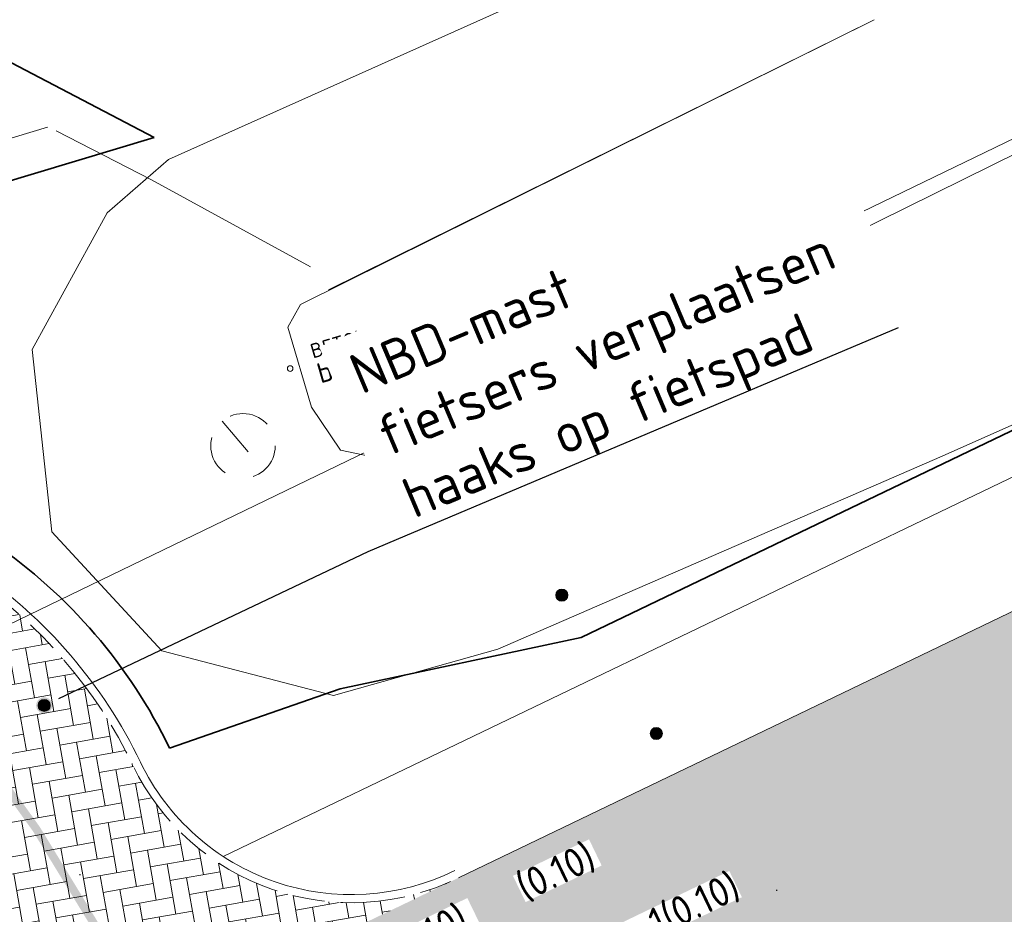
# Model space of a CAD drawing. Header units: metres. Extents: x 163628 to 168255, y 402691 to 405367.
# Tile 34 of 256: x 164493 to 164505, y 403440 to 403451. Entities that reach past the tile are written whole.
import ezdxf
from ezdxf import colors
from ezdxf.entities.mleader import LeaderData, LeaderLine
from ezdxf.math import Vec2, Vec3

# ---------------------------------------------------------------- set-up
doc = ezdxf.new("R2010")
doc.units = ezdxf.units.M
for name, pattern in [('X-CA190022.004-UO-DWM_Snelfietsroute$0$2-1', [6, 2, -1, 2, -1]), ('X-CA190022.004-UO-DWM_Snelfietsroute$0$VH-OPSLUITBAND_100X200', [16, 8, -2, 4, -2]), ('X-CA190022.004-UO-DWM_Snelfietsroute$0$VW-270-30_STREEP', [3, 2.7, -0.3]), ('X-CA190022.004-UO-DWM_Snelfietsroute$0$VW-5050_STREEP', [1, 0.5, -0.5]), ('X-CA190022.004-UO-WHM_Putten en kolken combi_v0.1$0$RI-HUISAANSLUITING', [4.3, 2.5, -1.8])]:
    doc.linetypes.add(name, pattern=pattern)
doc.layers.add('X-CA190022.004-UO-ARC_Arcering$0$N-WE-VH-VERHARDING-FIETSSTRAAT_ROOD ELEMENTENVERHARDING_BSS-A', color=14, linetype='Continuous', lineweight=0, transparency=0.5)
doc.layers.add('X-CA190022.004-UO-ARC_Arcering$0$N-WE-VH-VERHARDING_ASFALT_ROOD-A', color=14, linetype='Continuous', lineweight=0, transparency=0.5)
for name, color, linetype, lineweight in [('X-CA190022.004-UO-BBM_bebording bebakening markering_v0.1$0$N-WE-VH-MARKERINGSTEKST-T18', 7, 'Continuous', 18), ('X-CA190022.004-UO-BBM_bebording bebakening markering_v0.1$0$X-XX-AL-T25', 7, 'Continuous', 25), ('X-CA190022.004-UO-DTM inmeting_v0.1$0$B-WE-GW-TALUD_KRUIN-G', 246, 'Continuous', 0), ('X-CA190022.004-UO-DTM inmeting_v0.1$0$B-WE-GW-TALUD_TEEN-G', 246, 'Continuous', 0), ('X-CA190022.004-UO-DTM inmeting_v0.1$0$B-WE-IE-MEUBILAIR_WEGMEUBILAIR-S', 246, 'Continuous', 0), ('X-CA190022.004-UO-DTM inmeting_v0.1$0$B-WE-IE-TERREINAFSCHEIDING_KUNSTMATIG_RASTERHEKWERK-G', 246, 'X-CA190022.004-UO-DTM inmeting_v0.1$0$IE-TERREINAFSCHEIDING-KUNSTMATIG-OPEN', 0), ('X-CA190022.004-UO-DTM inmeting_v0.1$0$B-WE-OG-HOOGTEPUNT-S', 246, 'Continuous', 0), ('X-CA190022.004-UO-DTM inmeting_v0.1$0$B-WE-VH-KANTOPSLUITING_VOORKANTBAND-G', 246, 'Continuous', 0), ('X-CA190022.004-UO-DTM inmeting_v0.1$0$B-WE-WH-AANPIJLING-T18', 246, 'Continuous', 0), ('X-CA190022.004-UO-DWM_Snelfietsroute$0$N-WE-GW-BERM-G', 7, 'Continuous', 20), ('X-CA190022.004-UO-DWM_Snelfietsroute$0$N-WE-VH-KANTOPSLUITING_ACHTERKANTBAND-G', 7, 'Continuous', 20), ('X-CA190022.004-UO-DWM_Snelfietsroute$0$N-WE-VH-KANTOPSLUITING_OPSLUITBAND_100X200-G', 7, 'X-CA190022.004-UO-DWM_Snelfietsroute$0$VH-OPSLUITBAND_100X200', 20), ('X-CA190022.004-UO-DWM_Snelfietsroute$0$N-WE-VH-KANTVERHARDING-G', 7, 'Continuous', 20), ('X-CA190022.004-UO-DWM_Snelfietsroute$0$N-WE-VH-VERHARDING_HALFVERHARDING-G', 7, 'Continuous', 20), ('X-CA190022.004-UO-DWM_Snelfietsroute$0$N-WE-VW-MARKERING_DWARS_OVERSTEEK_KANALISATIESTREEP50_010-G', 7, 'X-CA190022.004-UO-DWM_Snelfietsroute$0$VW-5050_STREEP', 20), ('X-CA190022.004-UO-DWM_Snelfietsroute$0$N-WE-VW-MARKERING_LANGS_STREEP_21-G', 7, 'X-CA190022.004-UO-DWM_Snelfietsroute$0$2-1', 35), ('X-CA190022.004-UO-DWM_Snelfietsroute$0$N-WE-VW-MARKERING_LANGS_STREEP_27030_010-G', 7, 'X-CA190022.004-UO-DWM_Snelfietsroute$0$VW-270-30_STREEP', 20), ('X-CA190022.004-UO-DWM_Snelfietsroute$0$N-WE-VW-MARKERING_LANGS_STREEP_DOORGETROKKEN_010-G', 7, 'Continuous', 20), ('X-CA190022.004-UO-GZM_Werkgrens_v0.1$0$N-WE-KG-GRENS_SYSTEEMGRENS-G', 7, 'X-CA190022.004-UO-GZM_Werkgrens_v0.1$0$KG-OG', 35), ('X-CA190022.004-UO-KAD_Percelen$0$B-WE-KG-GRENS_PERCEEL-GV', 150, 'Continuous', 9), ('X-CA190022.004-UO-WHM_Putten en kolken combi_v0.1$0$B-WE-RI-DUIKER-G', 252, 'X-CA190022.004-UO-WHM_Putten en kolken combi_v0.1$0$RI-HUISAANSLUITING', 18)]:
    doc.layers.add(name, color=color, linetype=linetype, lineweight=lineweight)
doc.layers.add('X-CA190022.004-UO-DTM inmeting_v0.1$0$X-XX-AL-MEETPUNT-S', color=246, linetype='Continuous', lineweight=0, plot=False)
doc.styles.add('X-CA190022.004-UO-BBM_bebording bebakening markering_v0.1$0$NLCS-ISO-M200-T25', font='NLCS-ISO.ttf', dxfattribs={"height": 0.5})
doc.styles.add('X-CA190022.004-UO-BBM_bebording bebakening markering_v0.1$0$NLCS-ISO-M500-T18', font='NLCS-ISO.ttf', dxfattribs={"height": 0.9})
doc.styles.add('X-CA190022.004-UO-DTM inmeting_v0.1$0$NLCS-ISO', font='isocpeur.ttf', dxfattribs={"height": 2.5})
doc.linetypes.add('X-CA190022.004-UO-DTM inmeting_v0.1$0$IE-TERREINAFSCHEIDING-KUNSTMATIG-OPEN', pattern='A,7,-1.5,[67,NLCS.SHX,S=0.75,R=0,X=0,Y=0],-1.5', length=10)
doc.linetypes.add('X-CA190022.004-UO-GZM_Werkgrens_v0.1$0$KG-OG', pattern='A,5.5,-1.5,[2,NLCS.SHX,S=0.5,R=0,X=0,Y=0],-1.5', length=8.5)

# ---------------------------------------------------------------- blocks, each defined once
blk = doc.blocks.new('X-CA190022.004-UO-DTM inmeting_v0.1$0$SOG-HOOGTEPUNT-SO')
for p, q in [((-0.5, 0), (0.5, 0)), ((0, 0.5), (0, -0.5))]:
    blk.add_line(p, q)
blk = doc.blocks.new('X-CA190022.004-UO-DTM inmeting_v0.1$0$punt')
at = {"color": 0, "lineweight": -2}
blk.add_line((0, 0), (0, 0), dxfattribs=at)
blk = doc.blocks.new('X-CA190022.004-UO-DTM inmeting_v0.1$0$SIE-WEG_PAAL_ALGEMEEN_TYPE_01')
h = blk.add_hatch(color=256)
edge = h.paths.add_edge_path()
edge.add_arc((2.273736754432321e-16, 0), 0.1875, 0, 360)
at = {"ltscale": 0.5}
blk.add_circle((2.273736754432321e-16, 0), 0.1875, dxfattribs=at)
blk = doc.blocks.new('X-CA190022.004-UO-WHM_Putten en kolken combi_v0.1$0$B-SRI-PUT_BETON-SO')
at = {"flags": 128}
blk.add_lwpolyline([(-1.290005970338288, 1.528282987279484), (1.290089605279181, -1.528366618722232)], dxfattribs=at)
blk.add_circle((4.18174704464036e-05, -4.181572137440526e-05), 1.999999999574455)
blk = doc.blocks.new('X-CA190022.004-UO-BBM_bebording bebakening markering_v0.1$0$_Dot')
at = {"color": 0, "linetype": 'ByBlock', "const_width": 0.5}
blk.add_lwpolyline([(-0.25, 0, 1), (0.25, 0, 1)], format="xyb", close=True, dxfattribs=at)

msp = doc.modelspace()

# ---------------------------------------------------------------- hatches: boundary and pattern name
at = {"layer": 'X-CA190022.004-UO-ARC_Arcering$0$N-WE-VH-VERHARDING-FIETSSTRAAT_ROOD ELEMENTENVERHARDING_BSS-A'}
h = msp.add_hatch(dxfattribs=at)
h.set_pattern_fill('AVH-BSS_KEIFORMAAT_KEPER', color=256, scale=2, angle=100, pattern_type=2)
h.set_pattern_definition([(99.99999999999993, (-2.849091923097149, 3.12192847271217), (-0.243275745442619, 0.1703435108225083), [0.6299999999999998, -0.2099999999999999]), (9.999999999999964, (-3.262711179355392, 3.048996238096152), (-0.243275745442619, 0.1703435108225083), [0.6299999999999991, -0.2099999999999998])])
edge = h.paths.add_edge_path()
edge.add_arc((164494.7065936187, 403467.2322867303), 20.00000000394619, 219.9055815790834, 235.53344937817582, ccw=False)
edge.add_line((164479.3645404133, 403454.4017994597), (164478.7333764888, 403455.1565136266))
edge.add_line((164478.7333764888, 403455.1565136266), (164476.2800171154, 403453.1435232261))
edge.add_line((164476.2800171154, 403453.1435232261), (164476.6575496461, 403452.68340033))
edge.add_arc((164492.1190863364, 403465.3696481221), 19.99999999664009, 219.3690043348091, 235.5334493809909)
edge.add_line((164480.8005860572, 403448.8805137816), (164490.9323467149, 403441.9258530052))
edge.add_arc((164489.2345716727, 403439.4524828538), 2.999999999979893, -29.72207323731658, 55.53344937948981, ccw=False)
edge.add_arc((164489.2345716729, 403439.4524828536), 2.999999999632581, 298.6997213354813, 330.27792676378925, ccw=False)
edge.add_line((164490.6752293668, 403436.8210373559), (164498.6197163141, 403440.6446920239))
edge.add_arc((164497.3424407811, 403443.3592025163), 3.000000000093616, 205.7267649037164, 295.1986841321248, ccw=False)
edge.add_arc((164489.2345716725, 403439.4524828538), 6.000000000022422, 25.72676490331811, 55.53344937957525)
edge.add_line((164492.630121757, 403444.3992231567), (164483.3880933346, 403450.7431523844))
at = {"layer": 'X-CA190022.004-UO-ARC_Arcering$0$N-WE-VH-VERHARDING_ASFALT_ROOD-A'}
h = msp.add_hatch(color=256, dxfattribs=at)
h.dxf.hatch_style = 1
h.paths.add_polyline_path([(164621.1086011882, 403489.9412831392, 0.2094983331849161), (164599.4477517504, 403489.1711905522), (164498.6671976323, 403440.6674161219), (164490.6751630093, 403436.8210010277, -0.02616535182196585), (164490.3924341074, 403436.684928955), (164490.089852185, 403436.5393019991), (164489.7935083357, 403436.3966773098), (164493.0826311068, 403433.5405141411), (164493.7673718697, 403433.8700669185), (164502.0995686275, 403437.8801956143), (164601.1824278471, 403485.5669016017, -0.2096911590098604), (164619.6500572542, 403486.2166370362, 0.208643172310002), (164641.3015951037, 403486.9496215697), (164639.5720025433, 403490.5563046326, -0.2087479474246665)])

# ---------------------------------------------------------------- linework, layer by layer
at = {"layer": 'X-CA190022.004-UO-DTM inmeting_v0.1$0$B-WE-GW-TALUD_KRUIN-G'}
for points in [[(164494.3190000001, 403448.9019999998, 9.01), (164493.3900000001, 403447.2069999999, 9.387), (164493.6359999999, 403444.9509999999, 9.725), (164494.9959999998, 403443.4789999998, 9.795), (164497.122, 403442.9249999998, 9.793), (164499.1519999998, 403443.4980000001, 9.734), (164504.6519999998, 403445.8879999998, 9.688), (164511.7239999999, 403449.0320000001, 9.644), (164518.1439999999, 403452.0899999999, 9.691), (164525.9929999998, 403455.9399999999, 9.695), (164533.432, 403459.3670000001, 9.678), (164541.1579999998, 403463.1630000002, 9.609), (164549.2990000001, 403467.1949999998, 9.676), (164557.0699999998, 403470.8530000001, 9.716), (164564.699, 403474.6970000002, 9.741), (164573.0750000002, 403478.7790000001, 9.752), (164580.392, 403482.4130000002, 9.926)], [(164495.077, 403449.5589999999, 9.024), (164501.4109999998, 403452.4010000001, 8.84)], [(164495.077, 403449.5589999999, 9.024), (164494.3190000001, 403448.9019999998, 9.01)]]:
    msp.add_polyline3d(points, dxfattribs=at)
at = {"layer": 'X-CA190022.004-UO-DTM inmeting_v0.1$0$B-WE-GW-TALUD_TEEN-G'}
for points in [[(164496.7119999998, 403447.767, 7.304), (164496.5550000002, 403447.483, 7.287), (164496.8489999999, 403446.4939999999, 7.288), (164497.2060000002, 403445.9640000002, 7.278), (164497.858, 403445.8259999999, 7.323), (164515.497, 403454.551, 7.301), (164538.8450000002, 403465.5460000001, 7.264), (164569.0660000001, 403480.5439999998, 7.286), (164579.4160000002, 403485.3229999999, 7.256)], [(164503.8119999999, 403451.2919999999, 7.262), (164496.7119999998, 403447.767, 7.304)], [(164497.0589999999, 403447.9479999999, 7.306), (164503.8119999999, 403451.2919999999, 7.262)]]:
    msp.add_polyline3d(points, dxfattribs=at)
at = {"layer": 'X-CA190022.004-UO-DTM inmeting_v0.1$0$B-WE-IE-TERREINAFSCHEIDING_KUNSTMATIG_RASTERHEKWERK-G'}
for p, q in [((164493.6859999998, 403449.9169999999, 9.14), (164494.8679999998, 403449.3100000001, 8.995)), ((164494.8679999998, 403449.3100000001, 8.995), (164496.8369999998, 403448.2340000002, 7.632))]:
    msp.add_line(p, q, dxfattribs=at)
at = {"layer": 'X-CA190022.004-UO-DTM inmeting_v0.1$0$B-WE-VH-KANTOPSLUITING_VOORKANTBAND-G'}
msp.add_polyline3d([(164496.584, 403446.973, 6.635), (164496.584, 403446.973, 6.635)], dxfattribs=at)
at = {"layer": 'X-CA190022.004-UO-DTM inmeting_v0.1$0$B-WE-WH-AANPIJLING-T18', "linetype": 'ByBlock'}
msp.add_circle((164496.584, 403446.973, 6.635), 0.03478306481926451, dxfattribs=at)
at = {"layer": 'X-CA190022.004-UO-DWM_Snelfietsroute$0$N-WE-GW-BERM-G', "flags": 128}
msp.add_lwpolyline([(164495.7565418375, 403440.9312559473), (164598.7972482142, 403490.5227989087, -0.2096911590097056), (164621.6810498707, 403491.3279058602, 0.2084649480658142), (164638.9234094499, 403491.9088021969)], format="xyb", dxfattribs=at)
at = {"layer": 'X-CA190022.004-UO-DWM_Snelfietsroute$0$N-WE-VH-KANTOPSLUITING_ACHTERKANTBAND-G', "flags": 128}
msp.add_lwpolyline([(164478.8100867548, 403455.220666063), (164479.4412506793, 403454.465951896, 0.06829532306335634), (164483.444685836, 403450.8255980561), (164492.6867142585, 403444.4816688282, -0.130794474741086), (164494.7299051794, 403442.1003706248, 0.4166554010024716), (164498.6229905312, 403440.7572431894, 0.4166554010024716)], format="xyb", dxfattribs=at)
at = {"layer": 'X-CA190022.004-UO-DWM_Snelfietsroute$0$N-WE-VH-KANTOPSLUITING_OPSLUITBAND_100X200-G', "ltscale": 0.1, "flags": 128}
msp.add_lwpolyline([(164478.7333764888, 403455.1565136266), (164479.3645404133, 403454.4017994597, 0.06829532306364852), (164483.3880933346, 403450.7431523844), (164492.6301217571, 403444.3992231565, -0.130794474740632), (164494.6398177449, 403442.0569626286, 0.4166554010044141), (164498.6671474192, 403440.667520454)], format="xyb", dxfattribs=at)
at = {"layer": 'X-CA190022.004-UO-DWM_Snelfietsroute$0$N-WE-VH-KANTVERHARDING-G', "flags": 128}
msp.add_lwpolyline([(164498.6671976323, 403440.6674161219), (164599.4477517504, 403489.1711905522, -0.2096911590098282), (164621.1271427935, 403489.9339234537, 0.2085287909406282), (164639.5725019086, 403490.5565427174)], format="xyb", dxfattribs=at)
at = {"layer": 'X-CA190022.004-UO-DWM_Snelfietsroute$0$N-WE-VH-VERHARDING_HALFVERHARDING-G', "flags": 128}
msp.add_lwpolyline([(164493.5812218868, 403449.9599301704), (164487.4151174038, 403448.1002075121)], dxfattribs=at)
at = {"layer": 'X-CA190022.004-UO-DWM_Snelfietsroute$0$N-WE-VW-MARKERING_DWARS_OVERSTEEK_KANALISATIESTREEP50_010-G', "const_width": 0.1, "flags": 128}
msp.add_lwpolyline([(164495.034068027, 403438.7613288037), (164498.9636254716, 403440.6436129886)], dxfattribs=at)
at = {"layer": 'X-CA190022.004-UO-DWM_Snelfietsroute$0$N-WE-VW-MARKERING_LANGS_STREEP_21-G', "const_width": 0.1, "flags": 128}
msp.add_lwpolyline([(164501.2322305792, 403439.6823400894), (164513.8472419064, 403445.7537064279)], dxfattribs=at)
at = {"layer": 'X-CA190022.004-UO-DWM_Snelfietsroute$0$N-WE-VW-MARKERING_LANGS_STREEP_27030_010-G', "const_width": 0.1, "flags": 128}
msp.add_lwpolyline([(164494.817102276, 403438.8145067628, 0.05620386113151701), (164492.6225844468, 403442.4141326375), (164492.3676473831, 403442.6826278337), (164492.0915009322, 403442.9292565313), (164491.7960144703, 403443.1523491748), (164491.5875422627, 403443.2954924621), (164484.7683158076, 403447.9763577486)], format="xyb", dxfattribs=at)
at = {"layer": 'X-CA190022.004-UO-DWM_Snelfietsroute$0$N-WE-VW-MARKERING_LANGS_STREEP_DOORGETROKKEN_010-G', "const_width": 0.1, "flags": 128}
msp.add_lwpolyline([(164498.7322479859, 403440.5322552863), (164599.5128021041, 403489.0360297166, -0.209691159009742), (164621.0717520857, 403489.794525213, 0.208534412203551), (164639.6374122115, 403490.4213145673)], format="xyb", dxfattribs=at)
at = {"layer": 'X-CA190022.004-UO-GZM_Werkgrens_v0.1$0$N-WE-KG-GRENS_SYSTEEMGRENS-G', "ltscale": 0.2, "flags": 128}
msp.add_lwpolyline([(164202.4471839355, 403276.2612616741, -0.007014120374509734), (164204.6842424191, 403278.1944806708), (164207.7316017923, 403280.6309342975), (164216.350955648, 403287.4712219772), (164219.0035534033, 403289.434108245), (164219.3746627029, 403289.7286192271), (164237.1836765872, 403303.1852059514), (164244.5865004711, 403308.605291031), (164248.7299054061, 403311.6378046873), (164253.9774847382, 403315.3666892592), (164261.1754745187, 403320.480446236), (164269.6822113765, 403326.3244647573), (164277.4779943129, 403331.5382684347), (164300.138869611, 403346.1530355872), (164322.9639978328, 403359.9259594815), (164334.0727303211, 403366.2923093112), (164351.6652632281, 403375.7974689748), (164373.7421382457, 403387.5498352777), (164399.9497431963, 403400.4638723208), (164429.2801321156, 403414.7433017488), (164430.1235736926, 403415.1409833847), (164430.9478262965, 403415.506283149), (164431.7770699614, 403415.8458020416), (164432.615246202, 403416.1613381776), (164433.4616619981, 403416.4526584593), (164434.3156183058, 403416.7195497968), (164435.1764106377, 403416.9618192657), (164436.0433296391, 403417.1792942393), (164436.3055164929, 403417.2587681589, -0.09982065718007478), (164451.9815185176, 403417.1790174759, 0.1310872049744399), (164471.5299883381, 403420.9480569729), (164482.532673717, 403426.2434413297), (164490.6930660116, 403418.7998493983), (164492.5861501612, 403419.7065134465), (164495.4035730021, 403416.5299918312, -0.01010042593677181), (164498.0738503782, 403413.5363083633), (164499.3853029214, 403412.0048366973), (164502.2759065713, 403408.6525450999), (164509.274412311, 403412.9480533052), (164511.7682141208, 403416.4610208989), (164509.1861236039, 403420.2014103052, -0.1750361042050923), (164509.3210798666, 403422.1351258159, -0.1801291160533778), (164510.5166693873, 403423.4312866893), (164518.8245311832, 403427.3151248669), (164545.0302416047, 403439.9269191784), (164571.6953268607, 403452.7535489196), (164577.9552917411, 403456.0641072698), (164591.4716804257, 403464.141949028), (164595.4462846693, 403466.1591353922), (164599.4311747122, 403468.181541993), (164600.8539115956, 403468.8630628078), (164605.9399590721, 403471.2415379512), (164622.0164705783, 403477.7583811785), (164627.272938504, 403479.8886915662), (164631.9472826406, 403481.9048786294), (164633.2674407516, 403482.5385622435, 0.08477773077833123), (164642.6089981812, 403485.3796505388), (164759.3320802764, 403541.3864717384), (164770.9742443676, 403544.8150730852), (164773.2724307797, 403545.3968587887), (164787.8865800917, 403542.289629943), (164789.8994408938, 403542.3802139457), (164793.2522167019, 403543.0482871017), (164800.2402211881, 403546.8141014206), (164803.6710322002, 403549.3659814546), (164804.7740494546, 403550.3596960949), (164806.982937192, 403547.3873851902), (164807.9070396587, 403546.1989325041), (164811.8704722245, 403549.2807697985), (164810.9532731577, 403550.4603442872), (164809.5116547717, 403552.4057701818), (164808.342669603, 403553.5746866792), (164810.0239640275, 403555.0893745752), (164807.82693957, 403558.0124714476), (164809.8344029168, 403559.5158162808, 0.08719858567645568), (164816.7069141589, 403566.8332066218, -0.1361886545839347), (164825.1509550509, 403574.2389801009), (164897.951587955, 403609.3404576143), (164931.0926747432, 403625.3204994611), (165054.7836542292, 403684.9604895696), (165123.1554235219, 403717.9264497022), (165148.5663854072, 403730.0329638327), (165175.6541256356, 403740.4784873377), (165188.1464371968, 403744.8235939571), (165187.6324323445, 403748.0918636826), (165185.2580450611, 403754.9315992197), (165180.037890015, 403753.6894865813, 0.02784581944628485), (165177.0513383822, 403752.4655620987), (165119.6977294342, 403725.1406508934), (165051.3091062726, 403692.1665645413), (164927.6180512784, 403632.5265380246), (164894.4771003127, 403616.5465616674), (164821.6764674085, 403581.445084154, 0.1361886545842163), (164810.015649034, 403571.2180636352, -0.08719858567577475), (164805.0390029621, 403565.919263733), (164803.0203514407, 403564.4075403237), (164799.415410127, 403569.2038422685), (164798.6149812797, 403568.6044188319), (164797.8152444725, 403568.0055136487), (164797.2158194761, 403568.8059445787), (164793.3705278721, 403565.9262908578), (164793.9699528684, 403565.1258599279), (164792.3761302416, 403563.932281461), (164795.8845084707, 403559.0636660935, -0.2015476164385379), (164780.0971775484, 403554.0570161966, 0.07565561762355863), (164771.1691888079, 403553.9823458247, -0.009754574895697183), (164764.0749090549, 403552.5358596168), (164754.2863395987, 403547.7986438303), (164747.4743492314, 403544.6063578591), (164708.340445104, 403525.5831572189), (164686.2179063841, 403515.3649846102), (164675.1479613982, 403509.8647663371), (164663.5244613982, 403504.2582663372), (164644.326586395, 403495.0707073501), (164639.4929121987, 403492.7230557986), (164638.2008723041, 403492.1265410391, -0.2018182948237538), (164621.8461223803, 403491.8003317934, 0.2094978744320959), (164598.5804137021, 403490.9733350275), (164556.1572466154, 403470.5661522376), (164536.2994594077, 403461.0079530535), (164516.3183906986, 403451.407959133), (164508.2317351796, 403447.5121291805), (164500.1867564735, 403443.6421835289), (164497.2033634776, 403443.0084814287), (164495.0902549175, 403442.27400261, 0.1307944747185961), (164492.913084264, 403444.8114515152), (164488.4347408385, 403447.8854838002), (164494.8986629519, 403449.8350294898), (164490.3149407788, 403452.2328764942), (164484.4843242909, 403450.5971355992, -0.07642678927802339), (164479.7480917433, 403454.7225616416), (164478.7991556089, 403455.8572518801), (164474.9179570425, 403452.9617439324), (164457.3434499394, 403473.5656706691), (164451.2568614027, 403468.374000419), (164465.5190818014, 403451.6533184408, -0.484296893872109), (164464.8169442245, 403448.1132255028), (164461.4164168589, 403446.3937776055), (164463.8934237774, 403441.7698684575), (164464.9162194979, 403439.6136052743), (164433.0167582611, 403424.6830765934, 0.0516595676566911), (164425.3001219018, 403421.7033575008), (164396.430770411, 403407.6483830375), (164370.0935852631, 403394.670494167), (164347.8842103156, 403382.8475930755), (164330.1818090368, 403373.2830720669), (164318.9080065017, 403366.8221215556), (164295.9033911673, 403352.9408932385), (164273.0860170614, 403338.2251946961), (164265.1933658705, 403332.9466057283), (164256.5935764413, 403327.0386612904), (164249.3435457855, 403321.8879322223), (164244.0502837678, 403318.1265859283), (164239.8604985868, 403315.0601269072), (164232.4089702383, 403309.6043821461), (164214.4760118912, 403296.0541423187), (164201.2887743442, 403285.5887988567, 0.01213108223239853), (164197.4136132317, 403282.3572203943)], format="xyb", close=True, dxfattribs=at)
at = {"layer": 'X-CA190022.004-UO-KAD_Percelen$0$B-WE-KG-GRENS_PERCEEL-GV', "flags": 128}
for points in [[(164595.838, 403501.354), (164555.326, 403482.367), (164489.137, 403451.001), (164492.811, 403446.689), (164487.569, 403444.164), (164476.902, 403439.143), (164474.656, 403438.052), (164469.708, 403435.65), (164459.04, 403430.474), (164460.276, 403427.915), (164478.654, 403436.809), (164549.795, 403471.239), (164610.094, 403500.047), (164740.684, 403562.794), (164887.38, 403633.726), (164885.502, 403637.729), (164830.972, 403611.838), (164787.129, 403591.173), (164774.865, 403585.072), (164771.579, 403589.482), (164763.848, 403582.954), (164722.665, 403561.134), (164654.869, 403529.019)], [(164460.276, 403427.915), (164466.349, 403415.367), (164487.883, 403425.722), (164496.111, 403429.679), (164555.855, 403458.619), (164593.206, 403476.41), (164588.97, 403485.217), (164612.074, 403496.328), (164616.314, 403487.512), (164746.772, 403550.188), (164893.326, 403621.049), (164887.38, 403633.726), (164740.684, 403562.794), (164610.094, 403500.047), (164549.795, 403471.239), (164478.654, 403436.809)]]:
    msp.add_lwpolyline(points, close=True, dxfattribs=at)

# ---------------------------------------------------------------- block references
at = {"layer": 'X-CA190022.004-UO-DTM inmeting_v0.1$0$B-WE-IE-MEUBILAIR_WEGMEUBILAIR-S', "color": 0, "linetype": 'ByBlock', "lineweight": -2, "xscale": 0.3999999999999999, "yscale": 0.3999999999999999, "zscale": 0.3999999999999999}
for p in [(164499.946, 403444.167, 9.533), (164493.54, 403442.802, 9.889), (164501.115, 403442.455, 9.882)]:
    msp.add_blockref('X-CA190022.004-UO-DTM inmeting_v0.1$0$SIE-WEG_PAAL_ALGEMEEN_TYPE_01', p, dxfattribs=at)
at = {"layer": 'X-CA190022.004-UO-DTM inmeting_v0.1$0$B-WE-OG-HOOGTEPUNT-S', "linetype": 'ByBlock', "lineweight": -2, "xscale": 0.01, "yscale": 0.01, "zscale": 0.01}
for p in [(164493.982, 403440.706, 9.929), (164502.605, 403440.513, 9.873)]:
    msp.add_blockref('X-CA190022.004-UO-DTM inmeting_v0.1$0$SOG-HOOGTEPUNT-SO', p, dxfattribs=at)
at = {"layer": 'X-CA190022.004-UO-DTM inmeting_v0.1$0$X-XX-AL-MEETPUNT-S', "linetype": 'ByBlock', "lineweight": -2}
for p in [(164493.583, 403449.959, 9.141), (164493.686, 403449.917, 9.14), (164495.077, 403449.559, 9.024), (164494.868, 403449.31, 8.995), (164494.319, 403448.902, 9.01), (164496.837, 403448.234, 7.632), (164497.059, 403447.948, 7.306), (164496.712, 403447.767, 7.304), (164496.555, 403447.483, 7.287), (164493.39, 403447.207, 9.387), (164496.584, 403446.973, 6.635), (164496.849, 403446.494, 7.288), (164497.206, 403445.964, 7.278), (164497.858, 403445.826, 7.323), (164504.652, 403445.888, 9.688), (164493.636, 403444.951, 9.725), (164499.152, 403443.498, 9.734), (164494.996, 403443.479, 9.795), (164497.122, 403442.925, 9.793)]:
    msp.add_blockref('X-CA190022.004-UO-DTM inmeting_v0.1$0$punt', p, dxfattribs=at)
at = {"layer": 'X-CA190022.004-UO-WHM_Putten en kolken combi_v0.1$0$B-WE-RI-DUIKER-G', "xscale": 0.2, "yscale": 0.2, "zscale": 0.2}
msp.add_blockref('X-CA190022.004-UO-WHM_Putten en kolken combi_v0.1$0$B-SRI-PUT_BETON-SO', (164496, 403446.016), dxfattribs=at)

# ---------------------------------------------------------------- texts
at = {"layer": 'X-CA190022.004-UO-DTM inmeting_v0.1$0$B-WE-WH-AANPIJLING-T18', "linetype": 'ByBlock', "style": 'X-CA190022.004-UO-DTM inmeting_v0.1$0$NLCS-ISO'}
for s, insert, char_height, attachment_point, rotation in [('BETON 600', (164496.8144575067, 403447.2686217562, -9.254499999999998), 0.18, 1, 16.56040967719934), ('b.o.b=6.64', (164496.9585151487, 403446.7863338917, -1.254), 0.25, 7, 16.02314426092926)]:
    msp.add_mtext(s, dxfattribs=dict(at, insert=insert, char_height=char_height, attachment_point=attachment_point, rotation=rotation))

# ---------------------------------------------------------------- next in the draw order: texts
at = {"layer": 'X-CA190022.004-UO-BBM_bebording bebakening markering_v0.1$0$N-WE-VH-MARKERINGSTEKST-T18', "char_height": 0.36, "attachment_point": 1, "style": 'X-CA190022.004-UO-BBM_bebording bebakening markering_v0.1$0$NLCS-ISO-M500-T18', "bg_fill": 3, "box_fill_scale": 1, "bg_fill_color": 256, "bg_fill_transparency": 0}
for s, width, insert, rotation in [('(0.10)', 1.044382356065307, (164499.3415879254, 403440.6913108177, 10.1227078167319), 25.700632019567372), ('0.5-0.5 (0.10)', 2.74821419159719, (164496.3043667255, 403439.2164788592), 25.912094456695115)]:
    msp.add_mtext_dynamic_manual_height_columns(s, width=width, gutter_width=2.5, heights=[0], dxfattribs=dict(at, insert=insert, rotation=rotation))

# ---------------------------------------------------------------- next in the draw order: leaders
at = {"layer": 'X-CA190022.004-UO-BBM_bebording bebakening markering_v0.1$0$X-XX-AL-T25'}
ml = msp.add_multileader_mtext('Standard', dxfattribs=at)
ml.set_content('NBD-mast \\Pfietsers verplaatsen \\Phaaks op fietspad', color=256, style='X-CA190022.004-UO-BBM_bebording bebakening markering_v0.1$0$NLCS-ISO-M200-T25')
ml.set_leader_properties(color=256, linetype='ByLayer', lineweight=-1)
ml.set_arrow_properties(name='X-CA190022.004-UO-BBM_bebording bebakening markering_v0.1$0$_Dot')
ml.build(insert=Vec2(0, 0))
ml.multileader.update_dxf_attribs({"text_left_attachment_type": 5, "text_right_attachment_type": 5, "dogleg_length": 0.5, "arrow_head_size": 0.2})
ctx = ml.context
ctx.base_point, ctx.char_height, ctx.arrow_head_size, ctx.landing_gap_size, ctx.plane_origin, ctx.plane_x_axis, ctx.plane_y_axis = Vec3(164498.0077224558, 403444.9028264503), 0.5, 0.2, 0.18, Vec3(164496.3442963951, 403441.8612458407), Vec3(0.9211174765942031, 0.3892847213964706), Vec3(-0.3892847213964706, 0.9211174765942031)
ctx.left_attachment, ctx.right_attachment = 5, 5
notes = []
notes.append((ctx, [(0, (1, 1, 0), (164497.5471637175, 403444.7081840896), (0.9211174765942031, 0.3892847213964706), 0.5, [(0, [(164493.54, 403442.802)], 0, [])])]))
ctx.mtext.insert, ctx.mtext.text_direction, ctx.mtext.rotation, ctx.mtext.flow_direction = Vec3(164497.2716806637, 403447.1068198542), Vec3(0.9211174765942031, 0.3892847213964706), 0.3998549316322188, 5
ctx.mtext.has_bg_fill, ctx.mtext.bg_color, ctx.mtext.bg_scale_factor, ctx.mtext.bg_transparency, ctx.mtext.use_window_bg_color = 1, -1027028792, 1.5, 0, 1
for ctx, leaders in notes:
    for number, flags, end, landing, length, lines in leaders:
        leader = LeaderData()
        leader.index, (leader.has_last_leader_line, leader.has_dogleg_vector, leader.attachment_direction) = number, flags
        leader.last_leader_point, leader.dogleg_vector, leader.dogleg_length = Vec3(end), Vec3(landing), length
        for number, points, colour, breaks in lines:
            line = LeaderLine()
            line.index, line.vertices, line.color, line.breaks = number, Vec3.list(points), colors.encode_raw_color(colour), breaks
            leader.lines.append(line)
        ctx.leaders.append(leader)

# ---------------------------------------------------------------- next in the draw order: texts
at = {"layer": 'X-CA190022.004-UO-BBM_bebording bebakening markering_v0.1$0$N-WE-VH-MARKERINGSTEKST-T18', "insert": (164500.5539138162, 403440.0475588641), "char_height": 0.36, "attachment_point": 1, "rotation": 25.700632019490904, "style": 'X-CA190022.004-UO-BBM_bebording bebakening markering_v0.1$0$NLCS-ISO-M500-T18', "bg_fill": 3, "box_fill_scale": 1, "bg_fill_color": 256, "bg_fill_transparency": 0}
msp.add_mtext_dynamic_manual_height_columns('2-1(0.10)', width=1.625191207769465, gutter_width=2.5, heights=[0], dxfattribs=at)

doc.saveas('drawing.dxf')
